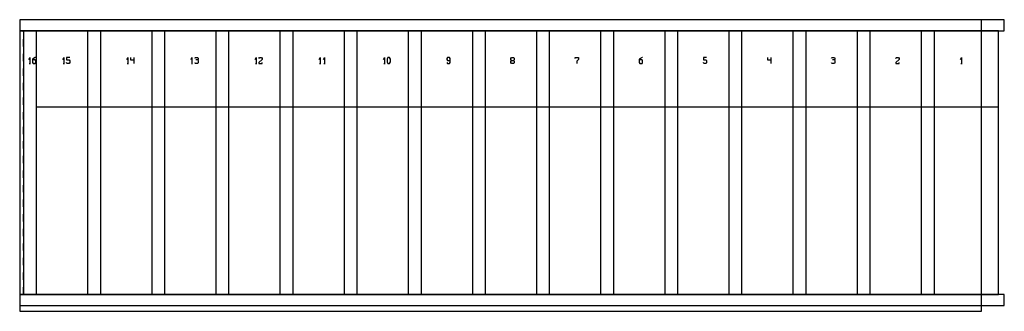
# Model space of a CAD drawing. Extents: x 0 to 3378, y 0 to 1000.
import ezdxf

# ---------------------------------------------------------------- set-up
doc = ezdxf.new("R2010")
doc.units = 0
for name, color, linetype in [('LAYER1', 1, 'CONTINUOUS'), ('LAYER14', 1, 'CONTINUOUS'), ('LAYER2', 1, 'CONTINUOUS'), ('LAYER3', 1, 'CONTINUOUS'), ('LAYER7', 1, 'CONTINUOUS'), ('LAYER9', 1, 'CONTINUOUS')]:
    doc.layers.add(name, color=color, linetype=linetype)

msp = doc.modelspace()

# ---------------------------------------------------------------- linework, layer by layer
at = {"layer": 'LAYER1', "color": 1}
for p, q in [((58, 962), (0, 962)), ((0, 962), (0, 937)), ((278, 962), (13, 962)), ((13, 962), (13, 58)), ((58, 58), (58, 962)), ((498, 962), (233, 962)), ((233, 962), (233, 58)), ((278, 58), (278, 962)), ((718, 962), (453, 962)), ((453, 962), (453, 58)), ((498, 58), (498, 962)), ((938, 962), (673, 962)), ((673, 962), (673, 58)), ((718, 58), (718, 962)), ((1158, 962), (893, 962)), ((893, 962), (893, 58)), ((938, 58), (938, 962)), ((1378, 962), (1113, 962)), ((1113, 962), (1113, 58)), ((1158, 58), (1158, 962)), ((1598, 962), (1333, 962)), ((1333, 962), (1333, 58)), ((1378, 58), (1378, 962)), ((1818, 962), (1553, 962)), ((1553, 962), (1553, 58)), ((1598, 58), (1598, 962)), ((2038, 962), (1773, 962)), ((1773, 962), (1773, 58)), ((1818, 58), (1818, 962)), ((2258, 962), (1993, 962)), ((1993, 962), (1993, 58)), ((2038, 58), (2038, 962)), ((2478, 962), (2213, 962)), ((2213, 962), (2213, 58)), ((2258, 58), (2258, 962)), ((2698, 962), (2433, 962)), ((2433, 962), (2433, 58)), ((2478, 58), (2478, 962)), ((2918, 962), (2653, 962)), ((2653, 962), (2653, 58)), ((2698, 58), (2698, 962)), ((3138, 962), (2873, 962)), ((2873, 962), (2873, 58)), ((2918, 58), (2918, 962)), ((3358, 962), (3093, 962)), ((3093, 962), (3093, 58)), ((3138, 58), (3138, 962)), ((3358, 58), (3358, 962)), ((0, 912), (0, 887)), ((0, 862), (0, 837)), ((0, 812), (0, 787)), ((0, 762), (0, 737)), ((0, 712), (0, 687)), ((0, 662), (0, 637)), ((0, 612), (0, 587)), ((0, 562), (0, 537)), ((0, 512), (0, 487)), ((0, 462), (0, 437)), ((0, 412), (0, 387)), ((0, 362), (0, 337)), ((0, 312), (0, 287)), ((0, 262), (0, 237)), ((0, 212), (0, 187)), ((0, 162), (0, 137)), ((0, 112), (0, 87)), ((0, 62), (0, 58)), ((0, 58), (58, 58)), ((13, 58), (278, 58)), ((233, 58), (498, 58)), ((453, 58), (718, 58)), ((673, 58), (938, 58)), ((893, 58), (1158, 58)), ((1113, 58), (1378, 58)), ((1333, 58), (1598, 58)), ((1553, 58), (1818, 58)), ((1773, 58), (2038, 58)), ((1993, 58), (2258, 58)), ((2213, 58), (2478, 58)), ((2433, 58), (2698, 58)), ((2653, 58), (2918, 58)), ((2873, 58), (3138, 58)), ((3093, 58), (3358, 58))]:
    msp.add_line(p, q, dxfattribs=at)
at = {"layer": 'LAYER14', "color": 8}
for p, q in [((31.25, 864), (34.625, 870)), ((32.375, 850), (36.875, 850)), ((34.625, 870), (34.625, 850)), ((53.5625, 870), (44, 865)), ((44, 865), (44, 853)), ((53.5625, 862), (44, 862)), ((44, 853), (45.6875, 850)), ((45.6875, 850), (53.5625, 850)), ((55.25, 870), (53.5625, 870)), ((55.25, 859), (53.5625, 862)), ((53.5625, 850), (55.25, 853)), ((55.25, 853), (55.25, 859)), ((147.75, 864), (151.125, 870)), ((148.875, 850), (153.375, 850)), ((151.125, 870), (151.125, 850)), ((171.75, 870), (160.5, 870)), ((160.5, 870), (160.5, 862)), ((160.5, 862), (170.0625, 862)), ((162.1875, 850), (160.5, 853)), ((170.0625, 850), (162.1875, 850)), ((170.0625, 862), (171.75, 859)), ((171.75, 853), (170.0625, 850)), ((171.75, 859), (171.75, 853)), ((367.75, 864), (371.125, 870)), ((368.875, 850), (373.375, 850)), ((371.125, 870), (371.125, 850)), ((380.5, 870), (380.5, 862)), ((380.5, 862), (391.75, 862)), ((391.75, 870), (391.75, 850)), ((587.75, 864), (591.125, 870)), ((588.875, 850), (593.375, 850)), ((591.125, 870), (591.125, 850)), ((600.5, 868), (601.625, 870)), ((601.625, 850), (600.5, 852)), ((601.625, 870), (610.625, 870)), ((610.625, 850), (601.625, 850)), ((610.625, 862), (603.875, 862)), ((610.625, 870), (611.75, 868)), ((611.75, 864), (610.625, 862)), ((610.625, 862), (611.75, 860)), ((611.75, 852), (610.625, 850)), ((611.75, 868), (611.75, 864)), ((611.75, 860), (611.75, 852)), ((807.75, 864), (811.125, 870)), ((808.875, 850), (813.375, 850)), ((811.125, 870), (811.125, 850)), ((820.5, 867), (822.1875, 870)), ((831.75, 864), (820.5, 853)), ((820.5, 853), (820.5, 850)), ((820.5, 850), (831.75, 850)), ((822.1875, 870), (830.0625, 870)), ((830.0625, 870), (831.75, 867)), ((831.75, 867), (831.75, 864)), ((831.75, 850), (831.75, 853)), ((1027.75, 864), (1031.125, 870)), ((1028.875, 850), (1033.375, 850)), ((1031.125, 870), (1031.125, 850)), ((1042.75, 864), (1046.125, 870)), ((1043.875, 850), (1048.375, 850)), ((1046.125, 870), (1046.125, 850)), ((1247.75, 864), (1251.125, 870)), ((1248.875, 850), (1253.375, 850)), ((1251.125, 870), (1251.125, 850)), ((1263.3125, 870), (1260.5, 865)), ((1260.5, 865), (1260.5, 855)), ((1260.5, 855), (1263.3125, 850)), ((1268.9375, 870), (1263.3125, 870)), ((1263.3125, 850), (1268.9375, 850)), ((1271.75, 865), (1268.9375, 870)), ((1268.9375, 850), (1271.75, 855)), ((1271.75, 855), (1271.75, 865)), ((1467.1875, 870), (1465.5, 867)), ((1465.5, 867), (1465.5, 863)), ((1465.5, 863), (1467.1875, 860)), ((1465.5, 853), (1467.1875, 850)), ((1475.0625, 870), (1467.1875, 870)), ((1467.1875, 860), (1476.75, 860)), ((1467.1875, 850), (1475.0625, 850)), ((1476.75, 867), (1475.0625, 870)), ((1475.0625, 850), (1476.75, 853)), ((1476.75, 853), (1476.75, 867)), ((1685.5, 867), (1687.1875, 870)), ((1685.5, 863), (1685.5, 867)), ((1687.1875, 860), (1685.5, 863)), ((1685.5, 857), (1687.1875, 860)), ((1685.5, 853), (1685.5, 857)), ((1687.1875, 850), (1685.5, 853)), ((1687.1875, 870), (1695.0625, 870)), ((1687.1875, 860), (1695.0625, 860)), ((1695.0625, 850), (1687.1875, 850)), ((1695.0625, 870), (1696.75, 867)), ((1696.75, 863), (1695.0625, 860)), ((1695.0625, 860), (1696.75, 857)), ((1696.75, 853), (1695.0625, 850)), ((1696.75, 867), (1696.75, 863)), ((1696.75, 857), (1696.75, 853)), ((1905.5, 867), (1905.5, 870)), ((1905.5, 870), (1916.75, 870)), ((1916.75, 863), (1911.125, 858)), ((1911.125, 858), (1911.125, 850)), ((1916.75, 870), (1916.75, 863)), ((2135.0625, 870), (2125.5, 865)), ((2125.5, 865), (2125.5, 853)), ((2135.0625, 862), (2125.5, 862)), ((2125.5, 853), (2127.1875, 850)), ((2127.1875, 850), (2135.0625, 850)), ((2136.75, 870), (2135.0625, 870)), ((2136.75, 859), (2135.0625, 862)), ((2135.0625, 850), (2136.75, 853)), ((2136.75, 853), (2136.75, 859)), ((2356.75, 870), (2345.5, 870)), ((2345.5, 870), (2345.5, 862)), ((2345.5, 862), (2355.0625, 862)), ((2347.1875, 850), (2345.5, 853)), ((2355.0625, 850), (2347.1875, 850)), ((2355.0625, 862), (2356.75, 859)), ((2356.75, 853), (2355.0625, 850)), ((2356.75, 859), (2356.75, 853)), ((2565.5, 870), (2565.5, 862)), ((2565.5, 862), (2576.75, 862)), ((2576.75, 870), (2576.75, 850)), ((2785.5, 868), (2786.625, 870)), ((2786.625, 850), (2785.5, 852)), ((2786.625, 870), (2795.625, 870)), ((2795.625, 850), (2786.625, 850)), ((2795.625, 862), (2788.875, 862)), ((2795.625, 870), (2796.75, 868)), ((2796.75, 864), (2795.625, 862)), ((2795.625, 862), (2796.75, 860)), ((2796.75, 852), (2795.625, 850)), ((2796.75, 868), (2796.75, 864)), ((2796.75, 860), (2796.75, 852)), ((3005.5, 867), (3007.1875, 870)), ((3016.75, 864), (3005.5, 853)), ((3005.5, 853), (3005.5, 850)), ((3005.5, 850), (3016.75, 850)), ((3007.1875, 870), (3015.0625, 870)), ((3015.0625, 870), (3016.75, 867)), ((3016.75, 867), (3016.75, 864)), ((3016.75, 850), (3016.75, 853)), ((3227.75, 864), (3231.125, 870)), ((3228.875, 850), (3233.375, 850)), ((3231.125, 870), (3231.125, 850))]:
    msp.add_line(p, q, dxfattribs=at)
at = {"layer": 'LAYER2', "color": 2}
for p, q in [((0, 962), (0, 937)), ((13, 958), (13, 962)), ((13, 908), (13, 933)), ((0, 912), (0, 887)), ((13, 858), (13, 883)), ((0, 862), (0, 837)), ((0, 812), (0, 787)), ((13, 808), (13, 833)), ((13, 758), (13, 783)), ((0, 762), (0, 737)), ((0, 712), (0, 687)), ((13, 708), (13, 733)), ((13, 658), (13, 683)), ((0, 662), (0, 637)), ((0, 612), (0, 587)), ((13, 608), (13, 633)), ((13, 558), (13, 583)), ((0, 562), (0, 537)), ((0, 512), (0, 487)), ((13, 508), (13, 533)), ((13, 458), (13, 483)), ((0, 462), (0, 437)), ((0, 412), (0, 387)), ((13, 408), (13, 433)), ((13, 358), (13, 383)), ((0, 362), (0, 337)), ((0, 312), (0, 287)), ((13, 308), (13, 333)), ((13, 258), (13, 283)), ((0, 262), (0, 237)), ((0, 212), (0, 187)), ((13, 208), (13, 233)), ((13, 158), (13, 183)), ((0, 162), (0, 137)), ((0, 112), (0, 87)), ((13, 108), (13, 133)), ((13, 58), (13, 83)), ((0, 62), (0, 58))]:
    msp.add_line(p, q, dxfattribs=at)
at = {"layer": 'LAYER3', "color": 3}
for p, q in [((3378, 1000), (0, 1000)), ((0, 1000), (0, 962)), ((3378, 962), (3378, 1000)), ((0, 962), (3378, 962)), ((3378, 58), (0, 58)), ((0, 58), (0, 20)), ((3378, 20), (3378, 58)), ((0, 20), (3378, 20))]:
    msp.add_line(p, q, dxfattribs=at)
at = {"layer": 'LAYER7', "color": 7}
for p, q in [((0, 1000), (0, 0)), ((3300, 1000), (0, 1000)), ((3300, 0), (3300, 1000)), ((0, 0), (3300, 0))]:
    msp.add_line(p, q, dxfattribs=at)
at = {"layer": 'LAYER9', "color": 8}
msp.add_line((3358, 700), (58, 700), dxfattribs=at)

doc.saveas('drawing.dxf')
